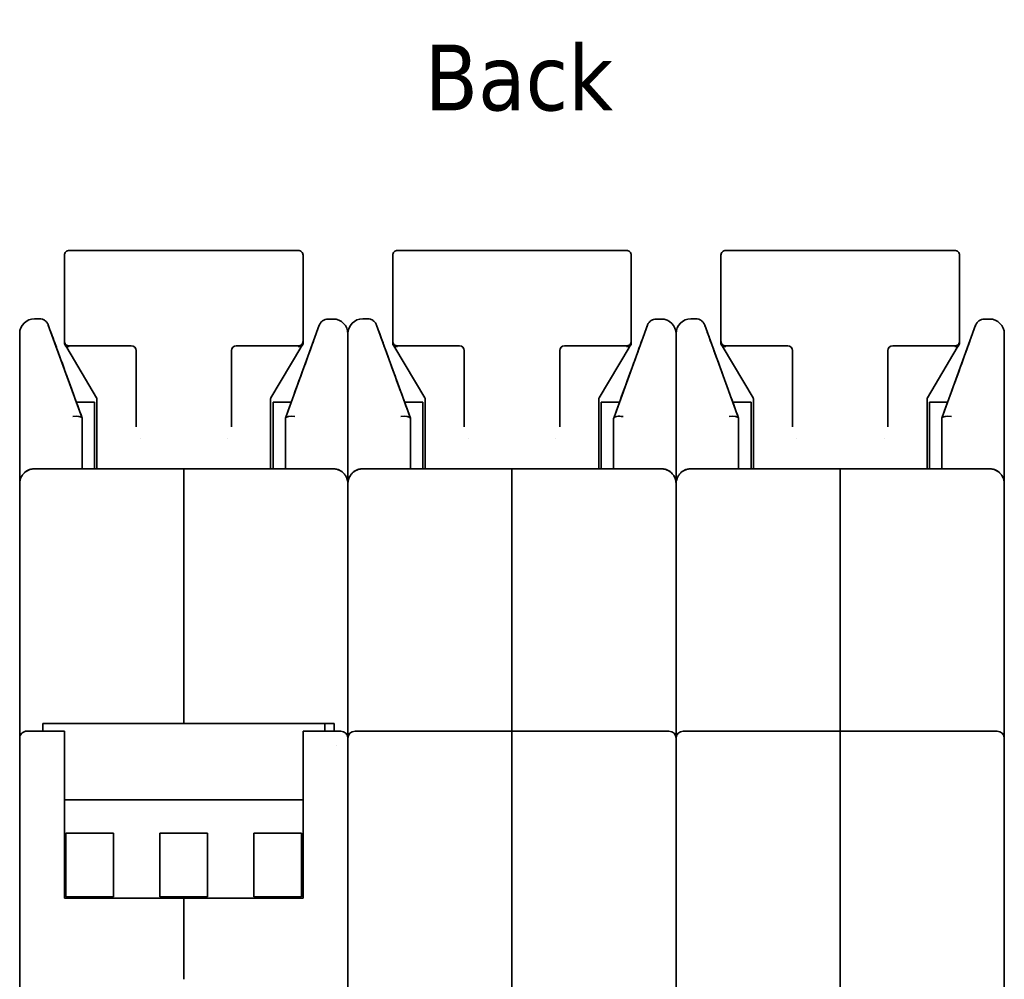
# Model space of a CAD drawing. Header units: millimetres. Extents: x 120 to 348, y 80 to 264.
# Tile 3 of 13: x 120 to 172, y 119 to 171. Entities that reach past the tile are written whole.
import ezdxf

# ---------------------------------------------------------------- set-up
doc = ezdxf.new("R2010")
doc.units = ezdxf.units.MM
doc.layers.add('Symbol (ISO)', color=7, linetype='Continuous', lineweight=25)
doc.layers.add('Visible (ISO)', color=7, linetype='Continuous', lineweight=35)
doc.styles.add('Label Text (ISO)', font='TAHOMA.TTF')

msp = doc.modelspace()

# ---------------------------------------------------------------- linework, layer by layer
at = {"layer": 'Visible (ISO)'}
for p, q in [((122.312, 153.461), (122.312, 158.033)), ((134.758, 158.287), (122.566, 158.287)), ((135.012, 158.033), (135.012, 153.461)), ((139.787, 153.461), (139.787, 158.033)), ((152.233, 158.287), (140.041, 158.287)), ((152.487, 158.033), (152.487, 153.461)), ((157.263, 153.461), (157.263, 158.033)), ((169.709, 158.287), (157.517, 158.287)), ((169.963, 158.033), (169.963, 153.461)), ((120.972, 154.649), (120.712, 154.649)), ((121.449, 154.315), (123.249, 149.366)), ((134.076, 149.365), (135.874, 154.304)), ((136.351, 154.638), (136.612, 154.638)), ((138.447, 154.649), (138.187, 154.649)), ((138.924, 154.315), (140.725, 149.366)), ((151.551, 149.365), (153.349, 154.304)), ((153.826, 154.638), (154.088, 154.638)), ((155.922, 154.649), (155.662, 154.649)), ((156.4, 154.315), (158.2, 149.366)), ((169.026, 149.365), (170.824, 154.304)), ((171.301, 154.638), (171.563, 154.638)), ((119.925, 153.861), (119.925, 145.875)), ((137.4, 153.861), (137.4, 145.875)), ((154.875, 153.861), (154.875, 145.875)), ((172.35, 145.875), (172.35, 153.85)), ((122.312, 153.461), (122.312, 153.329)), ((122.429, 153.119), (124.021, 150.443)), ((125.868, 153.207), (122.566, 153.207)), ((134.758, 153.207), (131.456, 153.207)), ((133.303, 150.443), (134.895, 153.119)), ((135.012, 153.329), (135.012, 153.461)), ((139.787, 153.461), (139.787, 153.329)), ((139.904, 153.119), (141.497, 150.443)), ((143.343, 153.207), (140.041, 153.207)), ((152.233, 153.207), (148.931, 153.207)), ((150.778, 150.443), (152.371, 153.119)), ((152.487, 153.329), (152.487, 153.461)), ((157.263, 153.461), (157.263, 153.329)), ((157.379, 153.119), (158.972, 150.443)), ((160.819, 153.207), (157.517, 153.207)), ((169.709, 153.207), (166.407, 153.207)), ((168.253, 150.443), (169.846, 153.119)), ((169.963, 153.329), (169.963, 153.461)), ((126.122, 148.895), (126.122, 152.958)), ((131.202, 152.96), (131.202, 152.958)), ((131.202, 152.958), (131.202, 152.958)), ((131.202, 152.958), (131.202, 148.895)), ((143.597, 148.895), (143.597, 152.958)), ((148.677, 152.96), (148.677, 152.958)), ((148.677, 152.958), (148.677, 152.958)), ((148.677, 152.958), (148.677, 148.895)), ((161.073, 148.895), (161.073, 152.958)), ((166.153, 152.96), (166.153, 152.958)), ((166.153, 152.958), (166.153, 152.958)), ((166.153, 152.958), (166.153, 148.895)), ((122.939, 150.218), (123.912, 150.218)), ((123.912, 146.662), (123.912, 150.218)), ((124.039, 150.381), (124.039, 149.551)), ((133.285, 149.551), (133.285, 150.381)), ((133.412, 150.218), (133.412, 146.662)), ((134.387, 150.218), (133.412, 150.218)), ((140.414, 150.218), (141.388, 150.218)), ((141.388, 146.662), (141.388, 150.218)), ((141.515, 150.381), (141.515, 149.551)), ((150.76, 149.551), (150.76, 150.381)), ((150.887, 150.218), (150.887, 146.662)), ((151.862, 150.218), (150.887, 150.218)), ((157.89, 150.218), (158.863, 150.218)), ((158.863, 146.662), (158.863, 150.218)), ((158.99, 150.381), (158.99, 149.551)), ((168.235, 149.551), (168.235, 150.381)), ((168.362, 150.218), (168.362, 146.662)), ((169.337, 150.218), (168.362, 150.218)), ((124.039, 149.551), (124.039, 148.95)), ((133.285, 148.95), (133.285, 149.551)), ((141.515, 149.551), (141.515, 148.95)), ((150.76, 148.95), (150.76, 149.551)), ((158.99, 149.551), (158.99, 148.95)), ((168.235, 148.95), (168.235, 149.551)), ((123.253, 149.356), (123.249, 149.366)), ((123.253, 149.356), (123.253, 146.662)), ((124.039, 146.662), (124.039, 148.95)), ((124.039, 148.95), (124.039, 148.95)), ((126.122, 148.895), (126.122, 148.895)), ((131.202, 148.895), (131.202, 148.895)), ((133.285, 148.95), (133.285, 146.662)), ((133.285, 148.95), (133.285, 148.95)), ((134.076, 149.365), (134.072, 149.355)), ((134.072, 149.355), (134.072, 146.662)), ((140.728, 149.356), (140.725, 149.366)), ((140.728, 149.356), (140.728, 146.662)), ((141.515, 146.662), (141.515, 148.95)), ((141.515, 148.95), (141.515, 148.95)), ((143.597, 148.895), (143.597, 148.895)), ((148.677, 148.895), (148.677, 148.895)), ((150.76, 148.95), (150.76, 146.662)), ((150.76, 148.95), (150.76, 148.95)), ((151.548, 149.355), (151.548, 146.662)), ((158.203, 149.356), (158.2, 149.366)), ((158.203, 149.356), (158.203, 146.662)), ((158.99, 146.662), (158.99, 148.95)), ((158.99, 148.95), (158.99, 148.95)), ((161.073, 148.895), (161.073, 148.895)), ((166.153, 148.895), (166.153, 148.895)), ((168.235, 148.95), (168.235, 146.662)), ((168.235, 148.95), (168.235, 148.95)), ((169.023, 149.355), (169.023, 146.662)), ((130.999, 148.288), (130.999, 148.288)), ((148.474, 148.288), (148.474, 148.288)), ((165.949, 148.288), (165.949, 148.288)), ((120.712, 146.662), (128.662, 146.662)), ((128.662, 146.662), (128.662, 145.468)), ((128.662, 146.662), (136.612, 146.662)), ((128.662, 145.468), (128.662, 146.662)), ((138.187, 146.662), (146.137, 146.662)), ((146.137, 146.662), (146.137, 145.468)), ((146.137, 146.662), (154.088, 146.662)), ((146.137, 145.468), (146.137, 146.662)), ((155.662, 146.662), (163.613, 146.662)), ((163.613, 146.662), (163.613, 145.468)), ((163.613, 146.662), (171.563, 146.662)), ((163.613, 145.468), (163.613, 146.662)), ((119.925, 145.468), (119.925, 145.875)), ((137.4, 145.468), (137.4, 145.875)), ((137.4, 145.875), (137.4, 145.468)), ((154.875, 145.468), (154.875, 145.875)), ((154.875, 145.875), (154.875, 145.468)), ((172.35, 145.468), (172.35, 145.875)), ((119.925, 132.311), (119.925, 145.468)), ((128.662, 145.468), (128.662, 133.099)), ((128.662, 145.468), (128.662, 133.099)), ((137.4, 145.468), (137.4, 132.311)), ((137.4, 132.311), (137.4, 145.468)), ((146.137, 145.468), (146.137, 132.692)), ((146.137, 145.468), (146.137, 132.692)), ((154.875, 145.468), (154.875, 132.311)), ((154.875, 132.311), (154.875, 145.468)), ((163.613, 145.468), (163.613, 132.692)), ((163.613, 145.468), (163.613, 132.692)), ((172.35, 145.468), (172.35, 132.311)), ((122.312, 132.692), (120.306, 132.692)), ((136.168, 133.099), (121.157, 133.099)), ((121.157, 133.099), (121.157, 132.692)), ((122.312, 131.498), (122.312, 132.692)), ((135.012, 132.692), (137.019, 132.692)), ((135.012, 132.692), (135.012, 131.498)), ((136.168, 132.692), (136.168, 133.099)), ((136.168, 133.099), (136.676, 133.099)), ((136.676, 132.692), (136.676, 133.099)), ((137.781, 132.692), (146.137, 132.692)), ((146.137, 132.692), (146.137, 131.498)), ((146.137, 132.692), (154.494, 132.692)), ((146.137, 131.498), (146.137, 132.692)), ((155.256, 132.692), (163.613, 132.692)), ((163.613, 132.692), (163.613, 131.498)), ((163.613, 132.692), (171.969, 132.692)), ((163.613, 131.498), (163.613, 132.692)), ((119.925, 132.311), (119.925, 132.202)), ((119.925, 120.425), (119.925, 132.202)), ((119.925, 120.425), (119.925, 132.202)), ((137.4, 132.311), (137.4, 132.202)), ((137.4, 132.202), (137.4, 120.425)), ((137.4, 132.202), (137.4, 120.425)), ((154.875, 132.202), (154.875, 132.311)), ((154.875, 132.311), (154.875, 132.202)), ((154.875, 99.139), (154.875, 132.202)), ((154.875, 132.202), (154.875, 132.202)), ((172.35, 132.311), (172.35, 132.202)), ((172.35, 99.139), (172.35, 132.202)), ((172.35, 132.202), (172.35, 132.202)), ((136.816, 131.928), (136.816, 131.928)), ((122.312, 123.802), (122.312, 131.498)), ((135.012, 131.498), (135.012, 123.802)), ((146.137, 113.16), (146.137, 131.498)), ((146.137, 131.498), (146.137, 113.16)), ((163.613, 113.16), (163.613, 131.498)), ((163.613, 131.498), (163.613, 113.16)), ((135.012, 129.035), (122.312, 129.035)), ((122.388, 127.257), (122.388, 123.881)), ((124.928, 127.257), (122.388, 127.257)), ((124.928, 123.881), (124.928, 127.257)), ((127.392, 127.257), (127.392, 123.881)), ((129.932, 127.257), (127.392, 127.257)), ((129.932, 123.881), (129.932, 127.257)), ((134.936, 127.257), (132.396, 127.257)), ((132.396, 127.257), (132.396, 123.881)), ((134.936, 123.881), (134.936, 127.257)), ((128.662, 123.802), (122.312, 123.802)), ((122.388, 123.881), (124.928, 123.881)), ((127.392, 123.881), (129.932, 123.881)), ((128.662, 123.802), (128.662, 120.425)), ((135.012, 123.802), (128.662, 123.802)), ((128.662, 120.425), (128.662, 123.802)), ((132.396, 123.881), (134.936, 123.881)), ((119.925, 120.104), (119.925, 120.425)), ((119.925, 116.217), (119.925, 120.104)), ((128.662, 120.425), (128.662, 119.481)), ((128.662, 119.481), (128.662, 120.425)), ((137.4, 120.425), (137.4, 120.104)), ((137.4, 120.104), (137.4, 116.217))]:
    msp.add_line(p, q, dxfattribs=at)
for centre, radius, start, end in [((122.566, 158.033), 0.254, 90, 180.0002), ((134.758, 158.033), 0.254, 359.9998, 90), ((140.041, 158.033), 0.254, 90, 180.0002), ((152.233, 158.033), 0.254, 359.9998, 90), ((157.517, 158.033), 0.254, 90, 180.0002), ((169.709, 158.033), 0.254, 359.9998, 90), ((120.712, 153.861), 0.787, 90, 180), ((136.612, 153.85), 0.787, 0, 90), ((138.187, 153.861), 0.787, 90, 180), ((154.088, 153.85), 0.787, 0, 90), ((155.662, 153.861), 0.787, 90, 180), ((171.563, 153.85), 0.787, 0, 90), ((122.566, 153.461), 0.254, 179.9998, 270), ((125.868, 152.953), 0.254, 0, 90), ((131.456, 152.953), 0.254, 90, 180), ((131.456, 152.974), 0.254, 94.7383, 94.748), ((134.758, 153.461), 0.254, 270, 0.0002), ((140.041, 153.461), 0.254, 179.9998, 270), ((143.343, 152.953), 0.254, 0, 90), ((148.931, 152.953), 0.254, 90, 180), ((148.931, 152.974), 0.254, 94.7383, 94.748), ((152.233, 153.461), 0.254, 270, 0.0002), ((157.517, 153.461), 0.254, 179.9998, 270), ((160.819, 152.953), 0.254, 0, 90), ((166.407, 152.953), 0.254, 90, 180), ((166.407, 152.974), 0.254, 94.7383, 94.748), ((169.709, 153.461), 0.254, 270, 0.0002), ((120.306, 132.311), 0.381, 90, 180.0001), ((137.019, 132.311), 0.381, 0, 90), ((137.781, 132.311), 0.381, 90, 180), ((154.494, 132.311), 0.381, 0, 90), ((155.256, 132.311), 0.381, 90, 180), ((171.969, 132.311), 0.381, 0, 90)]:
    msp.add_arc(centre, radius, start, end, dxfattribs=at)
for centre, major_axis, ratio, start_param, end_param in [((131.456, 152.958), (-0.254, 0), 0.998107, 6.276941, 6.283185), ((148.931, 152.958), (-0.254, 0), 0.998107, 6.276941, 6.283185), ((166.407, 152.958), (-0.254, 0), 0.998107, 6.276941, 6.283185), ((122.746, 149.266), (0.506, 0.089), 0.339407, 0.059796, 1.512559), ((134.58, 149.265), (-0.506, 0.089), 0.339765, 4.770719, 6.223293), ((140.221, 149.266), (0.506, 0.089), 0.339401, 0.059798, 1.512574), ((157.696, 149.266), (0.506, 0.089), 0.339401, 0.059798, 1.512574), ((169.53, 149.265), (-0.506, 0.089), 0.33976, 4.770704, 6.223291), ((122.274, 152.046), (-0.979, 2.69), 0.00001, 3.055628, 3.141618), ((125.868, 148.896), (0.254, 0), 0.549531, 6.282897, 6.283102), ((131.456, 148.896), (-0.254, 0), 0.549531, 0.000082, 0.000284), ((135.03, 151.987), (-0.958, -2.632), 0.00001, 0.000214, 0.087265), ((140.019, 151.306), (-0.709, 1.95), 0.00001, 3.040453, 3.141465), ((143.343, 148.896), (0.254, 0), 0.549531, 6.282897, 6.283102), ((148.931, 148.896), (-0.254, 0), 0.549531, 0.000082, 0.000284), ((152.246, 151.274), (-0.699, -1.919), 0.00001, 0.001111, 0.103066), ((157.494, 151.306), (-0.709, 1.95), 0.00001, 3.040835, 3.141848), ((160.819, 148.896), (0.254, 0), 0.549531, 6.282897, 6.283102), ((166.407, 148.896), (-0.254, 0), 0.549531, 0.000082, 0.000284), ((169.721, 151.274), (-0.699, -1.919), 0.00001, 0.000488, 0.102446), ((120.306, 145.875), (-0.381, 0), 0.5, 6.28315, 6.283185), ((137.019, 145.875), (0.381, 0), 0.5, 0, 0.000027), ((137.781, 145.875), (-0.381, 0), 0.5, 6.283149, 6.283184), ((154.494, 145.875), (0.381, 0), 0.5, 6.283167, 6.283193), ((155.256, 145.875), (-0.381, 0), 0.5, 6.283139, 6.283174), ((171.969, 145.875), (0.381, 0), 0.5, 6.283183, 6.28321), ((154.494, 132.202), (0.381, 0), 0.866025, 0.00002, 0.000166), ((171.969, 132.202), (0.381, 0), 0.866025, 0.000015, 0.000164)]:
    msp.add_ellipse(centre, major_axis=major_axis, ratio=ratio, start_param=start_param, end_param=end_param, dxfattribs=at)
for points, knots in [([(120.972, 154.649), (121.027, 154.649), (121.082, 154.64), (121.185, 154.605), (121.234, 154.579), (121.32, 154.514), (121.359, 154.475), (121.402, 154.412), (121.413, 154.394), (121.433, 154.355), (121.442, 154.335), (121.449, 154.315)], [0.00000245, 0.00000245, 0.00000245, 0.00000245, 0.01643344, 0.01643344, 0.03261132, 0.03261132, 0.04879837, 0.04879837, 0.05527189, 0.05527189, 0.06185363, 0.06185363, 0.06185363, 0.06185363]), ([(121.449, 154.315), (121.451, 154.309), (121.451, 154.309), (121.459, 154.286), (121.466, 154.27), (121.474, 154.247)], [0, 0, 0, 0, 0.0502825, 0.0502825, 0.10031, 0.10031, 0.10031, 0.10031]), ([(135.849, 154.237), (135.857, 154.259), (135.863, 154.276), (135.872, 154.298), (135.872, 154.298), (135.874, 154.304)], [0, 0, 0, 0, 0.0499509, 0.0499509, 0.1001564, 0.1001564, 0.1001564, 0.1001564]), ([(135.874, 154.304), (135.881, 154.324), (135.89, 154.344), (135.91, 154.382), (135.921, 154.401), (135.964, 154.463), (136.002, 154.503), (136.088, 154.568), (136.137, 154.594), (136.24, 154.629), (136.296, 154.638), (136.351, 154.638)], [0, 0, 0, 0, 0.00653459, 0.00653459, 0.01296324, 0.01296324, 0.02915039, 0.02915039, 0.04532521, 0.04532521, 0.06184059, 0.06184059, 0.06184059, 0.06184059]), ([(138.447, 154.649), (138.502, 154.649), (138.557, 154.64), (138.66, 154.605), (138.709, 154.579), (138.795, 154.514), (138.834, 154.475), (138.877, 154.412), (138.888, 154.394), (138.908, 154.355), (138.917, 154.335), (138.924, 154.315)], [0.00000245, 0.00000245, 0.00000245, 0.00000245, 0.01643344, 0.01643344, 0.03261132, 0.03261132, 0.04879837, 0.04879837, 0.05527189, 0.05527189, 0.06185363, 0.06185363, 0.06185363, 0.06185363]), ([(138.924, 154.315), (138.926, 154.309), (138.926, 154.309), (138.935, 154.286), (138.941, 154.27), (138.949, 154.247)], [0, 0, 0, 0, 0.0502825, 0.0502825, 0.10031, 0.10031, 0.10031, 0.10031]), ([(153.324, 154.237), (153.333, 154.259), (153.339, 154.276), (153.347, 154.298), (153.347, 154.298), (153.349, 154.304)], [0, 0, 0, 0, 0.0499509, 0.0499509, 0.1001564, 0.1001564, 0.1001564, 0.1001564]), ([(153.349, 154.304), (153.356, 154.324), (153.365, 154.344), (153.385, 154.382), (153.396, 154.401), (153.439, 154.463), (153.477, 154.503), (153.563, 154.568), (153.612, 154.594), (153.715, 154.629), (153.771, 154.638), (153.826, 154.638)], [0, 0, 0, 0, 0.00653459, 0.00653459, 0.01296324, 0.01296324, 0.02915039, 0.02915039, 0.04532521, 0.04532521, 0.06184059, 0.06184059, 0.06184059, 0.06184059]), ([(155.922, 154.649), (155.977, 154.649), (156.032, 154.64), (156.135, 154.605), (156.184, 154.579), (156.271, 154.514), (156.309, 154.475), (156.352, 154.412), (156.363, 154.394), (156.383, 154.355), (156.392, 154.335), (156.4, 154.315)], [0.00000245, 0.00000245, 0.00000245, 0.00000245, 0.01643344, 0.01643344, 0.03261132, 0.03261132, 0.04879837, 0.04879837, 0.05527189, 0.05527189, 0.06185363, 0.06185363, 0.06185363, 0.06185363]), ([(156.4, 154.315), (156.402, 154.309), (156.402, 154.309), (156.41, 154.286), (156.416, 154.27), (156.424, 154.247)], [0, 0, 0, 0, 0.0502825, 0.0502825, 0.10031, 0.10031, 0.10031, 0.10031]), ([(170.8, 154.237), (170.808, 154.259), (170.814, 154.276), (170.822, 154.298), (170.822, 154.298), (170.824, 154.304)], [0, 0, 0, 0, 0.0499509, 0.0499509, 0.1001563, 0.1001563, 0.1001563, 0.1001563]), ([(170.824, 154.304), (170.832, 154.324), (170.84, 154.344), (170.86, 154.382), (170.871, 154.401), (170.914, 154.463), (170.952, 154.503), (171.039, 154.568), (171.087, 154.594), (171.191, 154.629), (171.246, 154.638), (171.301, 154.638)], [0, 0, 0, 0, 0.00653459, 0.00653459, 0.01296324, 0.01296324, 0.02915039, 0.02915039, 0.04532521, 0.04532521, 0.06184059, 0.06184059, 0.06184059, 0.06184059]), ([(122.566, 153.173), (122.56, 153.172), (122.552, 153.171), (122.529, 153.169), (122.503, 153.168), (122.447, 153.178), (122.422, 153.185), (122.377, 153.209), (122.357, 153.225), (122.328, 153.262), (122.319, 153.283), (122.315, 153.306)], [-0.04063223, -0.04063223, -0.04063223, -0.04063223, -0.03676705, -0.03676705, -0.02693155, -0.02693155, -0.01841806, -0.01841806, -0.00897838, -0.00897838, -0.000001, -0.000001, -0.000001, -0.000001]), ([(122.429, 153.119), (122.407, 153.156), (122.385, 153.19), (122.359, 153.224), (122.352, 153.232), (122.347, 153.239)], [0, 0, 0, 0, 0.01558164, 0.01558164, 0.02136019, 0.02136019, 0.02136019, 0.02136019]), ([(134.076, 149.365), (134.366, 150.162), (134.645, 150.927), (135.119, 152.23), (135.324, 152.793), (135.511, 153.307), (135.538, 153.381), (135.563, 153.45)], [0, 0, 0, 0, 0.2688845, 0.2688845, 0.5265818, 0.5265818, 0.5723417, 0.5723417, 0.5723417, 0.5723417]), ([(134.758, 153.173), (134.765, 153.172), (134.772, 153.171), (134.796, 153.169), (134.822, 153.168), (134.878, 153.178), (134.902, 153.185), (134.947, 153.209), (134.967, 153.225), (134.996, 153.262), (135.005, 153.283), (135.01, 153.306)], [-0.00202633, -0.00202633, -0.00202633, -0.00202633, 0, 0, 0.00525896, 0.00525896, 0.00985714, 0.00985714, 0.0149588, 0.0149588, 0.01980987, 0.01980987, 0.01980987, 0.01980987]), ([(134.978, 153.239), (134.967, 153.227), (134.955, 153.21), (134.927, 153.17), (134.911, 153.145), (134.895, 153.119)], [0, 0, 0, 0, 0.0103439, 0.0103439, 0.02139006, 0.02139006, 0.02139006, 0.02139006]), ([(140.041, 153.173), (140.035, 153.172), (140.027, 153.171), (140.004, 153.169), (139.978, 153.168), (139.922, 153.178), (139.898, 153.185), (139.852, 153.209), (139.833, 153.225), (139.803, 153.262), (139.794, 153.283), (139.79, 153.306)], [-0.04063223, -0.04063223, -0.04063223, -0.04063223, -0.03676705, -0.03676705, -0.02693155, -0.02693155, -0.01841806, -0.01841806, -0.00897838, -0.00897838, -0.000001, -0.000001, -0.000001, -0.000001]), ([(139.904, 153.119), (139.882, 153.156), (139.86, 153.19), (139.834, 153.224), (139.828, 153.232), (139.822, 153.239)], [0, 0, 0, 0, 0.01558164, 0.01558164, 0.02136019, 0.02136019, 0.02136019, 0.02136019]), ([(151.551, 149.365), (151.842, 150.162), (152.12, 150.927), (152.594, 152.23), (152.799, 152.793), (152.986, 153.307), (153.013, 153.381), (153.038, 153.45)], [0, 0, 0, 0, 0.2688845, 0.2688845, 0.5265818, 0.5265818, 0.5723417, 0.5723417, 0.5723417, 0.5723417]), ([(152.233, 153.173), (152.24, 153.172), (152.247, 153.171), (152.271, 153.169), (152.297, 153.168), (152.353, 153.178), (152.377, 153.185), (152.422, 153.209), (152.442, 153.225), (152.471, 153.262), (152.481, 153.283), (152.485, 153.306)], [-0.00202633, -0.00202633, -0.00202633, -0.00202633, 0, 0, 0.00525896, 0.00525896, 0.00985714, 0.00985714, 0.0149588, 0.0149588, 0.01980987, 0.01980987, 0.01980987, 0.01980987]), ([(152.453, 153.239), (152.443, 153.227), (152.43, 153.21), (152.402, 153.17), (152.386, 153.145), (152.371, 153.119)], [0, 0, 0, 0, 0.0103439, 0.0103439, 0.02139006, 0.02139006, 0.02139006, 0.02139006]), ([(157.517, 153.173), (157.51, 153.172), (157.503, 153.171), (157.479, 153.169), (157.453, 153.168), (157.397, 153.178), (157.373, 153.185), (157.328, 153.209), (157.308, 153.225), (157.279, 153.262), (157.269, 153.283), (157.265, 153.306)], [-0.04063223, -0.04063223, -0.04063223, -0.04063223, -0.03676705, -0.03676705, -0.02693155, -0.02693155, -0.01841806, -0.01841806, -0.00897838, -0.00897838, -0.000001, -0.000001, -0.000001, -0.000001]), ([(157.379, 153.119), (157.357, 153.156), (157.335, 153.19), (157.309, 153.224), (157.303, 153.232), (157.297, 153.239)], [0, 0, 0, 0, 0.01558164, 0.01558164, 0.02136019, 0.02136019, 0.02136019, 0.02136019]), ([(169.026, 149.365), (169.317, 150.162), (169.595, 150.927), (170.069, 152.23), (170.274, 152.793), (170.461, 153.307), (170.488, 153.381), (170.514, 153.45)], [0, 0, 0, 0, 0.2688845, 0.2688845, 0.5265818, 0.5265818, 0.5723417, 0.5723417, 0.5723417, 0.5723417]), ([(169.709, 153.173), (169.715, 153.172), (169.723, 153.171), (169.746, 153.169), (169.772, 153.168), (169.828, 153.178), (169.852, 153.185), (169.898, 153.209), (169.917, 153.225), (169.947, 153.262), (169.956, 153.283), (169.96, 153.306)], [-0.00202633, -0.00202633, -0.00202633, -0.00202633, 0, 0, 0.00525896, 0.00525896, 0.00985714, 0.00985714, 0.0149588, 0.0149588, 0.01980987, 0.01980987, 0.01980987, 0.01980987]), ([(169.928, 153.239), (169.918, 153.227), (169.905, 153.21), (169.877, 153.17), (169.862, 153.145), (169.846, 153.119)], [0, 0, 0, 0, 0.0103439, 0.0103439, 0.02139006, 0.02139006, 0.02139006, 0.02139006]), ([(122.122, 152.466), (122.314, 151.937), (122.543, 151.308), (122.936, 150.226), (123.091, 149.801), (123.249, 149.366)], [0, 0, 0, 0, 0.2478542, 0.2478542, 0.39468, 0.39468, 0.39468, 0.39468]), ([(139.597, 152.466), (139.789, 151.937), (140.018, 151.308), (140.412, 150.226), (140.566, 149.801), (140.725, 149.366)], [0, 0, 0, 0, 0.2478542, 0.2478542, 0.39468, 0.39468, 0.39468, 0.39468]), ([(157.072, 152.466), (157.264, 151.937), (157.493, 151.308), (157.887, 150.226), (158.041, 149.801), (158.2, 149.366)], [0, 0, 0, 0, 0.2478542, 0.2478542, 0.3946801, 0.3946801, 0.3946801, 0.3946801]), ([(124.039, 150.381), (124.039, 150.385), (124.039, 150.389), (124.038, 150.397), (124.038, 150.401), (124.036, 150.409), (124.035, 150.413), (124.032, 150.421), (124.03, 150.425), (124.026, 150.434), (124.024, 150.438), (124.021, 150.443)], [3.1415927, 3.1415927, 3.1415927, 3.1415927, 3.23444, 3.23444, 3.3272873, 3.3272873, 3.4201346, 3.4201346, 3.5129819, 3.5129819, 3.6058292, 3.6058292, 3.6058292, 3.6058292]), ([(133.303, 150.443), (133.3, 150.438), (133.298, 150.434), (133.294, 150.425), (133.292, 150.421), (133.29, 150.413), (133.289, 150.409), (133.287, 150.401), (133.286, 150.397), (133.285, 150.389), (133.285, 150.385), (133.285, 150.381)], [5.8189488, 5.8189488, 5.8189488, 5.8189488, 5.9117961, 5.9117961, 6.0046434, 6.0046434, 6.0974907, 6.0974907, 6.190338, 6.190338, 6.2831853, 6.2831853, 6.2831853, 6.2831853]), ([(141.515, 150.381), (141.515, 150.385), (141.514, 150.389), (141.514, 150.397), (141.513, 150.401), (141.511, 150.409), (141.51, 150.413), (141.507, 150.421), (141.505, 150.425), (141.501, 150.434), (141.499, 150.438), (141.497, 150.443)], [3.1415927, 3.1415927, 3.1415927, 3.1415927, 3.23444, 3.23444, 3.3272873, 3.3272873, 3.4201346, 3.4201346, 3.5129819, 3.5129819, 3.6058292, 3.6058292, 3.6058292, 3.6058292]), ([(150.778, 150.443), (150.776, 150.438), (150.773, 150.434), (150.769, 150.425), (150.768, 150.421), (150.765, 150.413), (150.764, 150.409), (150.762, 150.401), (150.761, 150.397), (150.76, 150.389), (150.76, 150.385), (150.76, 150.381)], [5.8189488, 5.8189488, 5.8189488, 5.8189488, 5.9117961, 5.9117961, 6.0046434, 6.0046434, 6.0974907, 6.0974907, 6.190338, 6.190338, 6.2831853, 6.2831853, 6.2831853, 6.2831853]), ([(158.99, 150.381), (158.99, 150.385), (158.99, 150.389), (158.989, 150.397), (158.988, 150.401), (158.986, 150.409), (158.985, 150.413), (158.982, 150.421), (158.981, 150.425), (158.977, 150.434), (158.974, 150.438), (158.972, 150.443)], [3.1415927, 3.1415927, 3.1415927, 3.1415927, 3.23444, 3.23444, 3.3272873, 3.3272873, 3.4201346, 3.4201346, 3.5129819, 3.5129819, 3.6058292, 3.6058292, 3.6058292, 3.6058292]), ([(168.253, 150.443), (168.251, 150.438), (168.249, 150.434), (168.245, 150.425), (168.243, 150.421), (168.24, 150.413), (168.239, 150.409), (168.237, 150.401), (168.236, 150.397), (168.236, 150.389), (168.235, 150.385), (168.235, 150.381)], [5.8189488, 5.8189488, 5.8189488, 5.8189488, 5.9117961, 5.9117961, 6.0046434, 6.0046434, 6.0974907, 6.0974907, 6.190338, 6.190338, 6.2831853, 6.2831853, 6.2831853, 6.2831853]), ([(151.551, 149.365), (151.558, 149.384), (151.575, 149.4), (151.63, 149.43), (151.67, 149.443), (151.768, 149.458), (151.825, 149.46), (151.929, 149.457), (151.974, 149.453), (152.031, 149.446), (152.043, 149.444), (152.056, 149.442)], [-0.07075116, -0.07075116, -0.07075116, -0.07075116, -0.05339173, -0.05339173, -0.03364742, -0.03364742, -0.01381934, -0.01381934, 0, 0, 0.00368691, 0.00368691, 0.00368691, 0.00368691]), ([(119.975, 146.152), (119.981, 146.168), (119.987, 146.183), (119.994, 146.199), (120.011, 146.236), (120.031, 146.273), (120.054, 146.308), (120.063, 146.321), (120.072, 146.334), (120.082, 146.347), (120.109, 146.384), (120.141, 146.419), (120.175, 146.451), (120.184, 146.459), (120.193, 146.468), (120.203, 146.475), (120.242, 146.509), (120.285, 146.539), (120.331, 146.564), (120.339, 146.568), (120.346, 146.572), (120.353, 146.576), (120.404, 146.602), (120.459, 146.623), (120.515, 146.637), (120.519, 146.638), (120.523, 146.639), (120.527, 146.64), (120.588, 146.655), (120.649, 146.662), (120.712, 146.662)], [0.2431482, 0.2431482, 0.2431482, 0.2431482, 0.2857143, 0.2857143, 0.2857143, 0.3896697, 0.3896697, 0.3896697, 0.4285714, 0.4285714, 0.4285714, 0.5422894, 0.5422894, 0.5422894, 0.5714286, 0.5714286, 0.5714286, 0.6948814, 0.6948814, 0.6948814, 0.7142857, 0.7142857, 0.7142857, 0.8474598, 0.8474598, 0.8474598, 0.8571429, 0.8571429, 0.8571429, 1, 1, 1, 1]), ([(136.612, 146.662), (136.675, 146.662), (136.736, 146.655), (136.797, 146.64), (136.857, 146.626), (136.916, 146.604), (136.971, 146.576), (137.025, 146.548), (137.076, 146.514), (137.121, 146.476), (137.167, 146.437), (137.208, 146.394), (137.243, 146.347), (137.278, 146.3), (137.307, 146.25), (137.33, 146.199), (137.338, 146.182), (137.344, 146.166), (137.351, 146.149)], [0, 0, 0, 0, 0.1428571, 0.1428571, 0.1428571, 0.2857143, 0.2857143, 0.2857143, 0.4285714, 0.4285714, 0.4285714, 0.5714286, 0.5714286, 0.5714286, 0.7142857, 0.7142857, 0.7142857, 0.7598547, 0.7598547, 0.7598547, 0.7598547]), ([(137.45, 146.152), (137.456, 146.168), (137.462, 146.183), (137.469, 146.199), (137.486, 146.236), (137.506, 146.273), (137.53, 146.308), (137.538, 146.321), (137.547, 146.334), (137.557, 146.347), (137.585, 146.384), (137.616, 146.419), (137.651, 146.451), (137.66, 146.459), (137.669, 146.468), (137.678, 146.475), (137.717, 146.509), (137.76, 146.539), (137.807, 146.564), (137.814, 146.568), (137.821, 146.572), (137.829, 146.576), (137.88, 146.602), (137.934, 146.623), (137.99, 146.637), (137.994, 146.638), (137.998, 146.639), (138.002, 146.64), (138.063, 146.655), (138.125, 146.662), (138.187, 146.662)], [0.2431371, 0.2431371, 0.2431371, 0.2431371, 0.2857143, 0.2857143, 0.2857143, 0.3896698, 0.3896698, 0.3896698, 0.4285714, 0.4285714, 0.4285714, 0.5422894, 0.5422894, 0.5422894, 0.5714286, 0.5714286, 0.5714286, 0.6948814, 0.6948814, 0.6948814, 0.7142857, 0.7142857, 0.7142857, 0.8474598, 0.8474598, 0.8474598, 0.8571429, 0.8571429, 0.8571429, 1, 1, 1, 1]), ([(154.088, 146.662), (154.15, 146.662), (154.212, 146.655), (154.272, 146.64), (154.276, 146.639), (154.28, 146.638), (154.285, 146.637), (154.341, 146.623), (154.395, 146.602), (154.446, 146.576), (154.454, 146.572), (154.461, 146.568), (154.469, 146.564), (154.515, 146.538), (154.557, 146.509), (154.597, 146.476), (154.606, 146.467), (154.616, 146.459), (154.625, 146.45), (154.659, 146.418), (154.69, 146.384), (154.718, 146.347), (154.728, 146.334), (154.737, 146.32), (154.746, 146.306), (154.769, 146.272), (154.789, 146.236), (154.805, 146.199), (154.813, 146.182), (154.82, 146.166), (154.826, 146.149)], [0, 0, 0, 0, 0.1428571, 0.1428571, 0.1428571, 0.1529977, 0.1529977, 0.1529977, 0.2857143, 0.2857143, 0.2857143, 0.3060512, 0.3060512, 0.3060512, 0.4285714, 0.4285714, 0.4285714, 0.4591092, 0.4591092, 0.4591092, 0.5714286, 0.5714286, 0.5714286, 0.6121949, 0.6121949, 0.6121949, 0.7142857, 0.7142857, 0.7142857, 0.7598702, 0.7598702, 0.7598702, 0.7598702]), ([(154.925, 146.152), (154.931, 146.168), (154.938, 146.183), (154.945, 146.199), (154.968, 146.25), (154.997, 146.3), (155.032, 146.347), (155.067, 146.393), (155.108, 146.437), (155.153, 146.475), (155.199, 146.514), (155.249, 146.548), (155.304, 146.576), (155.358, 146.604), (155.417, 146.626), (155.478, 146.64), (155.538, 146.655), (155.6, 146.662), (155.662, 146.662)], [0.2431429, 0.2431429, 0.2431429, 0.2431429, 0.2857143, 0.2857143, 0.2857143, 0.4285714, 0.4285714, 0.4285714, 0.5714286, 0.5714286, 0.5714286, 0.7142857, 0.7142857, 0.7142857, 0.8571429, 0.8571429, 0.8571429, 1, 1, 1, 1]), ([(171.563, 146.662), (171.625, 146.662), (171.687, 146.655), (171.747, 146.64), (171.751, 146.639), (171.756, 146.638), (171.76, 146.637), (171.816, 146.623), (171.87, 146.602), (171.921, 146.576), (171.929, 146.572), (171.936, 146.568), (171.944, 146.564), (171.99, 146.538), (172.033, 146.509), (172.072, 146.476), (172.082, 146.467), (172.091, 146.459), (172.1, 146.45), (172.135, 146.418), (172.166, 146.384), (172.193, 146.347), (172.203, 146.334), (172.212, 146.32), (172.221, 146.306), (172.244, 146.272), (172.264, 146.236), (172.28, 146.199), (172.288, 146.182), (172.295, 146.166), (172.301, 146.149)], [0, 0, 0, 0, 0.1428571, 0.1428571, 0.1428571, 0.1529977, 0.1529977, 0.1529977, 0.2857143, 0.2857143, 0.2857143, 0.3060512, 0.3060512, 0.3060512, 0.4285714, 0.4285714, 0.4285714, 0.4591092, 0.4591092, 0.4591092, 0.5714286, 0.5714286, 0.5714286, 0.612195, 0.612195, 0.612195, 0.7142857, 0.7142857, 0.7142857, 0.7598614, 0.7598614, 0.7598614, 0.7598614]), ([(119.925, 145.891), (119.925, 145.918), (119.927, 145.945), (119.931, 145.972), (119.933, 145.995), (119.937, 146.017), (119.942, 146.039), (119.942, 146.041), (119.943, 146.043), (119.943, 146.045)], [0.0140348, 0.0140348, 0.0140348, 0.0140348, 0.084561, 0.084561, 0.084561, 0.1428571, 0.1428571, 0.1428571, 0.1485427, 0.1485427, 0.1485427, 0.1485427]), ([(137.381, 146.044), (137.382, 146.042), (137.382, 146.041), (137.382, 146.039), (137.394, 145.985), (137.4, 145.93), (137.4, 145.875)], [0.8531166, 0.8531166, 0.8531166, 0.8531166, 0.8571429, 0.8571429, 0.8571429, 0.9999841, 0.9999841, 0.9999841, 0.9999841]), ([(137.4, 145.89), (137.401, 145.918), (137.402, 145.945), (137.406, 145.972), (137.409, 145.995), (137.412, 146.017), (137.417, 146.039), (137.418, 146.041), (137.418, 146.043), (137.419, 146.045)], [0.0135941, 0.0135941, 0.0135941, 0.0135941, 0.0845663, 0.0845663, 0.0845663, 0.1428571, 0.1428571, 0.1428571, 0.1485473, 0.1485473, 0.1485473, 0.1485473]), ([(154.857, 146.044), (154.857, 146.042), (154.857, 146.041), (154.858, 146.039), (154.863, 146.016), (154.867, 145.992), (154.869, 145.969), (154.873, 145.938), (154.875, 145.907), (154.875, 145.877)], [0.8531138, 0.8531138, 0.8531138, 0.8531138, 0.8571429, 0.8571429, 0.8571429, 0.9182209, 0.9182209, 0.9182209, 0.998283, 0.998283, 0.998283, 0.998283]), ([(154.875, 145.89), (154.876, 145.94), (154.882, 145.99), (154.892, 146.039), (154.893, 146.041), (154.893, 146.043), (154.894, 146.045)], [0.0135955, 0.0135955, 0.0135955, 0.0135955, 0.1428571, 0.1428571, 0.1428571, 0.1485472, 0.1485472, 0.1485472, 0.1485472]), ([(172.332, 146.044), (172.332, 146.042), (172.333, 146.041), (172.333, 146.039), (172.338, 146.016), (172.342, 145.992), (172.345, 145.969), (172.348, 145.938), (172.35, 145.907), (172.35, 145.877)], [0.8531166, 0.8531166, 0.8531166, 0.8531166, 0.8571429, 0.8571429, 0.8571429, 0.918226, 0.918226, 0.918226, 0.9982932, 0.9982932, 0.9982932, 0.9982932])]:
    msp.add_open_spline(points, degree=3, knots=knots, dxfattribs=at)
for points in [[(121.528, 154.097), (121.595, 153.914), (121.704, 153.614), (121.846, 153.223)], [(139.004, 154.097), (139.07, 153.914), (139.179, 153.614), (139.321, 153.223)], [(156.479, 154.097), (156.545, 153.914), (156.654, 153.614), (156.797, 153.223)], [(121.846, 153.223), (121.927, 153), (122.02, 152.745), (122.122, 152.466)], [(122.315, 153.306), (122.314, 153.309), (122.313, 153.314), (122.312, 153.322), (122.312, 153.327), (122.312, 153.329)], [(135.012, 153.329), (135.012, 153.327), (135.012, 153.322), (135.011, 153.314), (135.01, 153.309), (135.01, 153.306)], [(135.563, 153.45), (135.563, 153.45), (135.563, 153.45), (135.563, 153.45)], [(139.321, 153.223), (139.403, 153), (139.495, 152.745), (139.597, 152.466)], [(139.79, 153.306), (139.789, 153.309), (139.788, 153.314), (139.788, 153.322), (139.787, 153.327), (139.787, 153.329)], [(152.487, 153.329), (152.487, 153.327), (152.487, 153.322), (152.486, 153.314), (152.485, 153.309), (152.485, 153.306)], [(153.038, 153.45), (153.038, 153.45), (153.038, 153.45), (153.038, 153.45)], [(156.797, 153.223), (156.878, 153), (156.97, 152.745), (157.072, 152.466)], [(157.265, 153.306), (157.265, 153.309), (157.264, 153.314), (157.263, 153.322), (157.263, 153.327), (157.263, 153.329)], [(169.963, 153.329), (169.963, 153.327), (169.962, 153.322), (169.962, 153.314), (169.961, 153.309), (169.96, 153.306)], [(170.514, 153.45), (170.514, 153.45), (170.514, 153.45), (170.514, 153.45)], [(131.202, 152.958), (131.202, 152.958), (131.202, 152.958), (131.202, 152.958)], [(148.677, 152.958), (148.677, 152.958), (148.677, 152.958), (148.677, 152.958)], [(166.153, 152.958), (166.153, 152.958), (166.153, 152.958), (166.153, 152.958)], [(126.357, 148.286), (126.357, 148.286), (126.357, 148.286), (126.357, 148.286)], [(143.832, 148.286), (143.832, 148.286), (143.832, 148.286), (143.832, 148.286)], [(161.307, 148.286), (161.307, 148.286), (161.307, 148.286), (161.307, 148.286)], [(120.249, 146.512), (120.331, 146.571), (120.422, 146.614), (120.517, 146.638)], [(136.807, 146.638), (136.902, 146.614), (136.994, 146.571), (137.076, 146.511)], [(137.724, 146.512), (137.806, 146.571), (137.898, 146.614), (137.992, 146.638)], [(154.283, 146.638), (154.377, 146.614), (154.469, 146.571), (154.551, 146.511)], [(155.2, 146.512), (155.281, 146.571), (155.373, 146.614), (155.467, 146.638)], [(171.758, 146.638), (171.852, 146.614), (171.945, 146.571), (172.026, 146.511)], [(119.925, 145.877), (119.925, 145.881), (119.925, 145.886), (119.925, 145.891)], [(119.943, 146.045), (119.951, 146.082), (119.962, 146.118), (119.975, 146.152)], [(137.351, 146.149), (137.363, 146.115), (137.374, 146.08), (137.382, 146.044)], [(137.4, 145.877), (137.4, 145.881), (137.4, 145.886), (137.4, 145.89)], [(137.4, 145.886), (137.4, 145.883), (137.4, 145.88), (137.4, 145.877)], [(137.419, 146.045), (137.427, 146.082), (137.437, 146.118), (137.45, 146.152)], [(154.826, 146.149), (154.838, 146.115), (154.849, 146.08), (154.857, 146.044)], [(154.875, 145.877), (154.875, 145.881), (154.875, 145.886), (154.875, 145.89)], [(154.875, 145.886), (154.875, 145.883), (154.875, 145.88), (154.875, 145.877)], [(154.875, 145.875), (154.875, 145.875), (154.875, 145.875), (154.875, 145.875)], [(154.894, 146.045), (154.902, 146.082), (154.912, 146.118), (154.925, 146.152)], [(172.301, 146.149), (172.314, 146.115), (172.324, 146.08), (172.332, 146.044)], [(172.35, 145.886), (172.35, 145.883), (172.35, 145.88), (172.35, 145.877)], [(137.4, 132.202), (137.4, 132.202), (137.4, 132.202), (137.4, 132.202)], [(137.4, 132.202), (137.4, 132.202), (137.4, 132.202), (137.4, 132.202)], [(154.875, 132.202), (154.875, 132.202), (154.875, 132.202), (154.875, 132.202)], [(172.35, 132.202), (172.35, 132.202), (172.35, 132.202), (172.35, 132.202)]]:
    msp.add_open_spline(points, degree=3, dxfattribs=at)

# ---------------------------------------------------------------- texts
at = {"layer": 'Symbol (ISO)', "insert": (141.498, 165.68), "char_height": 3.5, "attachment_point": 7, "line_spacing_factor": 1.814055, "style": 'Label Text (ISO)'}
msp.add_mtext('Back', dxfattribs=at)

doc.saveas('drawing.dxf')
